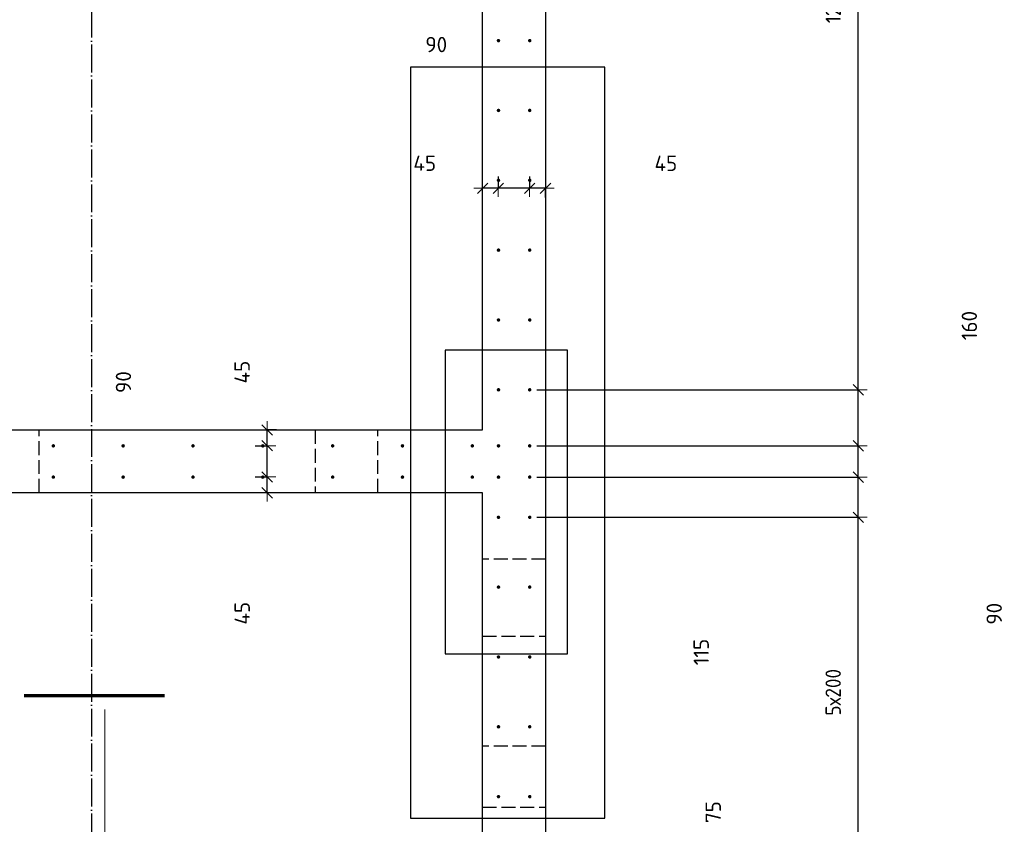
# Model space of a CAD drawing. Header units: millimetres. Extents: x -2258 to 68686, y -2266 to 30725.
# Tile 45 of 83: x 35614 to 38434, y 9151 to 11455. Entities that reach past the tile are written whole.
import ezdxf

# ---------------------------------------------------------------- set-up
doc = ezdxf.new("R2010")
doc.units = ezdxf.units.MM
doc.header["$PDMODE"] = 65
for name, pattern in [('______11', [100, 80, -10, 0, -10]), ('______2', [54, 40, -14]), ('______5', [220, 160, -20, 20, -20])]:
    doc.linetypes.add(name, pattern=pattern)
for name, color, linetype, lineweight in [('Standard', 7, 'Continuous', 25), ('Арм.стержн. вертикальными 1', 22, 'Continuous', 35), ('Обозначение разреза_ общее', 7, 'Continuous', 25), ('Размерная линия_ общее', 7, 'Continuous', 13)]:
    doc.layers.add(name, color=color, linetype=linetype, lineweight=lineweight)
doc.layers.add('Осевая линия_ общее', color=7, linetype='______5', lineweight=13, true_color=0xa0a0a0)
doc.styles.add('ISOCPEUR', font='ISOCPEUR')
doc.dimstyles.new('DIMSTYLE_11', dxfattribs={"dimtxt": 44, "dimasz": 50, "dimexe": 0, "dimexo": 0, "dimgap": 22, "dimtad": 2, "dimdec": 0, "dimrnd": 5, "dimzin": 12, "dimdsep": 46, "dimtxsty": 'ISOCPEUR', "dimblk1": 'ALL_ML_STRICH', "dimblk2": 'ALL_ML_STRICH', "dimsah": 1, "dimcen": 0, "dimclrd": 7, "dimclre": 256, "dimclrt": 7, "dimadec": 0, "dimazin": 0, "dimtfac": 1, "dimtdec": 0, "dimtix": 1, "dimtmove": 2, "dimatfit": 3, "dimfxl": 0, "dimtvp": 1.2, "dimtzin": 0, "dimlwd": 0, "dimlwe": -3, "dimarcsym": 0})
doc.dimstyles.new('DIMSTYLE_13', dxfattribs={"dimtxt": 44, "dimasz": 50, "dimexe": 0, "dimexo": 0, "dimgap": 22, "dimtad": 0, "dimdec": 0, "dimrnd": 5, "dimzin": 12, "dimdsep": 46, "dimtxsty": 'ISOCPEUR', "dimblk1": 'ALL_ML_STRICH', "dimblk2": 'ALL_ML_STRICH', "dimsah": 1, "dimcen": 0, "dimclrd": 7, "dimclre": 256, "dimclrt": 7, "dimadec": 0, "dimazin": 0, "dimtfac": 1, "dimtdec": 0, "dimtix": 1, "dimtmove": 2, "dimatfit": 3, "dimfxl": 0, "dimtvp": 1.2, "dimtzin": 0, "dimlwd": 0, "dimlwe": -3, "dimarcsym": 0})
doc.dimstyles.new('DIMSTYLE_3', dxfattribs={"dimtxt": 44, "dimasz": 50, "dimexe": 0, "dimexo": 0, "dimgap": 22, "dimtad": 2, "dimdec": 0, "dimrnd": 5, "dimzin": 12, "dimdsep": 46, "dimtxsty": 'ISOCPEUR', "dimblk1": 'ALL_ML_STRICH', "dimblk2": 'ALL_ML_STRICH', "dimsah": 1, "dimcen": 0, "dimclrd": 7, "dimclre": 256, "dimclrt": 7, "dimadec": 0, "dimazin": 0, "dimtfac": 1, "dimtdec": 0, "dimtix": 1, "dimtmove": 2, "dimatfit": 3, "dimfxl": 0, "dimtzin": 0, "dimlwd": 0, "dimlwe": -3, "dimarcsym": 0})
doc.dimstyles.new('DIMSTYLE_8', dxfattribs={"dimtxt": 44, "dimasz": 50, "dimexe": 0, "dimexo": 0, "dimgap": 22, "dimtad": 0, "dimdec": 0, "dimrnd": 5, "dimzin": 12, "dimdsep": 46, "dimtxsty": 'ISOCPEUR', "dimblk1": 'ALL_ML_STRICH', "dimblk2": 'ALL_ML_STRICH', "dimsah": 1, "dimcen": 0, "dimclrd": 7, "dimclre": 256, "dimclrt": 7, "dimadec": 0, "dimazin": 0, "dimtfac": 1, "dimtdec": 0, "dimtix": 1, "dimtmove": 2, "dimatfit": 3, "dimfxl": 0, "dimtzin": 0, "dimlwd": 0, "dimlwe": -3, "dimarcsym": 0})

# ---------------------------------------------------------------- blocks, each defined once
blk = doc.blocks.new('ALL_ML_STRICH')
at = {"color": 0, "linetype": 'ByBlock', "lineweight": -2}
for p, q in [((-1, 0), (0.5, 0)), ((-0.3, -0.3), (0.3, 0.3)), ((0, -0.5), (0, 0.5))]:
    blk.add_line(p, q, dxfattribs=at)
blk = doc.blocks.new('*D158')
at = {"layer": 'DEFPOINTS', "color": 7, "linetype": 'Continuous', "lineweight": 13, "transparency": 33554687}
for p in [(37074.5, 11025.9), (37120, 10972.2), (37120, 10925.5)]:
    blk.add_point(p, dxfattribs=at)
at = {"layer": 'Размерная линия_ общее', "color": 253, "linetype": 'Continuous', "lineweight": -2, "true_color": 0xa0a0a0, "transparency": 33554687}
for p, q in [((37074.5, 11005.9), (37074.5, 10972.2)), ((37120, 10945.5), (37120, 10972.2))]:
    blk.add_line(p, q, dxfattribs=at)
at = {"layer": 'Размерная линия_ общее', "color": 7, "linetype": 'Continuous', "lineweight": -2, "transparency": 33554687}
blk.add_line((37120, 10972.2), (37074.5, 10972.2), dxfattribs=at)
at = {"layer": 'Размерная линия_ общее', "color": 7, "linetype": 'Continuous', "lineweight": 13, "transparency": 33554687, "xscale": 50, "yscale": 50, "zscale": 50}
for p, rotation in [((37074.5, 10972.2), 180), ((37120, 10972.2), 360)]:
    blk.add_blockref('ALL_ML_STRICH', p, dxfattribs=dict(at, rotation=rotation))
at = {"layer": 'Размерная линия_ общее', "color": 7, "linetype": 'Continuous', "lineweight": 13, "transparency": 33554687, "insert": (37464.9, 11043.6), "char_height": 44, "width": 88, "attachment_point": 5, "style": 'ISOCPEUR'}
blk.add_mtext('\\A1;{45}', dxfattribs=at)
blk = doc.blocks.new('*D159')
at = {"layer": 'DEFPOINTS', "color": 7, "linetype": 'Continuous', "lineweight": 13, "transparency": 33554687}
for p in [(36985, 11025.9), (37074.5, 11025.9), (37074.5, 10972.2)]:
    blk.add_point(p, dxfattribs=at)
at = {"layer": 'Размерная линия_ общее', "color": 253, "linetype": 'Continuous', "lineweight": -2, "true_color": 0xa0a0a0, "transparency": 33554687}
for p, q in [((36985, 11005.9), (36985, 10972.2)), ((37074.5, 11005.9), (37074.5, 10972.2))]:
    blk.add_line(p, q, dxfattribs=at)
at = {"layer": 'Размерная линия_ общее', "color": 7, "linetype": 'Continuous', "lineweight": -2, "transparency": 33554687}
blk.add_line((37074.5, 10972.2), (36985, 10972.2), dxfattribs=at)
at = {"layer": 'Размерная линия_ общее', "color": 7, "linetype": 'Continuous', "lineweight": 13, "transparency": 33554687, "xscale": 50, "yscale": 50, "zscale": 50}
for p, rotation in [((36985, 10972.2), 180), ((37074.5, 10972.2), 360)]:
    blk.add_blockref('ALL_ML_STRICH', p, dxfattribs=dict(at, rotation=rotation))
at = {"layer": 'Размерная линия_ общее', "color": 7, "linetype": 'Continuous', "lineweight": 13, "transparency": 33554687, "insert": (36807.2, 11383.6), "char_height": 44, "width": 88, "attachment_point": 5, "style": 'ISOCPEUR'}
blk.add_mtext('\\A1;{90}', dxfattribs=at)
blk = doc.blocks.new('*D160')
at = {"layer": 'DEFPOINTS', "color": 7, "linetype": 'Continuous', "lineweight": 13, "transparency": 33554687}
for p in [(36985, 11025.9), (36985, 10972.2), (36940, 10925.5)]:
    blk.add_point(p, dxfattribs=at)
at = {"layer": 'Размерная линия_ общее', "color": 253, "linetype": 'Continuous', "lineweight": -2, "true_color": 0xa0a0a0, "transparency": 33554687}
for p, q in [((36985, 11005.9), (36985, 10972.2)), ((36940, 10945.5), (36940, 10972.2))]:
    blk.add_line(p, q, dxfattribs=at)
at = {"layer": 'Размерная линия_ общее', "color": 7, "linetype": 'Continuous', "lineweight": -2, "transparency": 33554687}
blk.add_line((36985, 10972.2), (36940, 10972.2), dxfattribs=at)
at = {"layer": 'Размерная линия_ общее', "color": 7, "linetype": 'Continuous', "lineweight": 13, "transparency": 33554687, "xscale": 50, "yscale": 50, "zscale": 50}
for p, rotation in [((36940, 10972.2), 180), ((36985, 10972.2), 360)]:
    blk.add_blockref('ALL_ML_STRICH', p, dxfattribs=dict(at, rotation=rotation))
at = {"layer": 'Размерная линия_ общее', "color": 7, "linetype": 'Continuous', "lineweight": 13, "transparency": 33554687, "insert": (36774.2, 11043.9), "char_height": 44, "width": 88, "attachment_point": 5, "style": 'ISOCPEUR'}
blk.add_mtext('\\A1;{45}', dxfattribs=at)
blk = doc.blocks.new('*D374')
at = {"layer": 'DEFPOINTS', "color": 7, "linetype": 'Continuous', "lineweight": 13, "transparency": 33554687}
for p in [(36269, 10145.5), (36322.8, 10100), (36369.5, 10100)]:
    blk.add_point(p, dxfattribs=at)
at = {"layer": 'Размерная линия_ общее', "color": 253, "linetype": 'Continuous', "lineweight": -2, "true_color": 0xa0a0a0, "transparency": 33554687}
for p, q in [((36289, 10145.5), (36322.8, 10145.5)), ((36349.5, 10100), (36322.8, 10100))]:
    blk.add_line(p, q, dxfattribs=at)
at = {"layer": 'Размерная линия_ общее', "color": 7, "linetype": 'Continuous', "lineweight": -2, "transparency": 33554687}
blk.add_line((36322.8, 10100), (36322.8, 10145.5), dxfattribs=at)
at = {"layer": 'Размерная линия_ общее', "color": 7, "linetype": 'Continuous', "lineweight": 13, "transparency": 33554687, "xscale": 50, "yscale": 50, "zscale": 50}
for p, rotation in [((36322.8, 10145.5), 90), ((36322.8, 10100), 270)]:
    blk.add_blockref('ALL_ML_STRICH', p, dxfattribs=dict(at, rotation=rotation))
at = {"layer": 'Размерная линия_ общее', "color": 7, "linetype": 'Continuous', "lineweight": 13, "transparency": 33554687, "insert": (36251.4, 9755.1), "char_height": 44, "width": 88, "attachment_point": 5, "rotation": 90, "style": 'ISOCPEUR'}
blk.add_mtext('\\A1;{45}', dxfattribs=at)
blk = doc.blocks.new('*D375')
at = {"layer": 'DEFPOINTS', "color": 7, "linetype": 'Continuous', "lineweight": 13, "transparency": 33554687}
for p in [(36269, 10235), (36269, 10145.5), (36322.8, 10145.5)]:
    blk.add_point(p, dxfattribs=at)
at = {"layer": 'Размерная линия_ общее', "color": 253, "linetype": 'Continuous', "lineweight": -2, "true_color": 0xa0a0a0, "transparency": 33554687}
for p, q in [((36289, 10235), (36322.8, 10235)), ((36289, 10145.5), (36322.8, 10145.5))]:
    blk.add_line(p, q, dxfattribs=at)
at = {"layer": 'Размерная линия_ общее', "color": 7, "linetype": 'Continuous', "lineweight": -2, "transparency": 33554687}
blk.add_line((36322.8, 10145.5), (36322.8, 10235), dxfattribs=at)
at = {"layer": 'Размерная линия_ общее', "color": 7, "linetype": 'Continuous', "lineweight": 13, "transparency": 33554687, "xscale": 50, "yscale": 50, "zscale": 50}
for p, rotation in [((36322.8, 10235), 90), ((36322.8, 10145.5), 270)]:
    blk.add_blockref('ALL_ML_STRICH', p, dxfattribs=dict(at, rotation=rotation))
at = {"layer": 'Размерная линия_ общее', "color": 7, "linetype": 'Continuous', "lineweight": 13, "transparency": 33554687, "insert": (35911.4, 10417.2), "char_height": 44, "width": 88, "attachment_point": 5, "rotation": 90, "style": 'ISOCPEUR'}
blk.add_mtext('\\A1;{90}', dxfattribs=at)
blk = doc.blocks.new('*D376')
at = {"layer": 'DEFPOINTS', "color": 7, "linetype": 'Continuous', "lineweight": 13, "transparency": 33554687}
for p in [(36369.5, 10280), (36269, 10235), (36322.8, 10235)]:
    blk.add_point(p, dxfattribs=at)
at = {"layer": 'Размерная линия_ общее', "color": 253, "linetype": 'Continuous', "lineweight": -2, "true_color": 0xa0a0a0, "transparency": 33554687}
for p, q in [((36349.5, 10280), (36322.8, 10280)), ((36289, 10235), (36322.8, 10235))]:
    blk.add_line(p, q, dxfattribs=at)
at = {"layer": 'Размерная линия_ общее', "color": 7, "linetype": 'Continuous', "lineweight": -2, "transparency": 33554687}
blk.add_line((36322.8, 10235), (36322.8, 10280), dxfattribs=at)
at = {"layer": 'Размерная линия_ общее', "color": 7, "linetype": 'Continuous', "lineweight": 13, "transparency": 33554687, "xscale": 50, "yscale": 50, "zscale": 50}
for p, rotation in [((36322.8, 10280), 90), ((36322.8, 10235), 270)]:
    blk.add_blockref('ALL_ML_STRICH', p, dxfattribs=dict(at, rotation=rotation))
at = {"layer": 'Размерная линия_ общее', "color": 7, "linetype": 'Continuous', "lineweight": 13, "transparency": 33554687, "insert": (36251.1, 10445.8), "char_height": 44, "width": 88, "attachment_point": 5, "rotation": 90, "style": 'ISOCPEUR'}
blk.add_mtext('\\A1;{45}', dxfattribs=at)
blk = doc.blocks.new('*D421')
at = {"layer": 'DEFPOINTS', "color": 7, "linetype": 'Continuous', "lineweight": 13, "transparency": 33554687}
for p in [(37075, 9030), (37075.5, 8955), (38016, 8955)]:
    blk.add_point(p, dxfattribs=at)
at = {"layer": 'Размерная линия_ общее', "color": 253, "linetype": 'Continuous', "lineweight": -2, "true_color": 0xa0a0a0, "transparency": 33554687}
for p, q in [((37095, 9030), (38016, 9030)), ((37095.5, 8955), (38016, 8955))]:
    blk.add_line(p, q, dxfattribs=at)
at = {"layer": 'Размерная линия_ общее', "color": 7, "linetype": 'Continuous', "lineweight": -2, "transparency": 33554687}
blk.add_line((38016, 8955), (38016, 9030), dxfattribs=at)
at = {"layer": 'Размерная линия_ общее', "color": 7, "linetype": 'Continuous', "lineweight": 13, "transparency": 33554687, "xscale": 50, "yscale": 50, "zscale": 50}
for p, rotation in [((38016, 9030), 90), ((38016, 8955), 270)]:
    blk.add_blockref('ALL_ML_STRICH', p, dxfattribs=dict(at, rotation=rotation))
at = {"layer": 'Размерная линия_ общее', "color": 7, "linetype": 'Continuous', "lineweight": 13, "transparency": 33554687, "insert": (37600.5, 9185.6), "char_height": 44, "width": 88, "attachment_point": 5, "rotation": 90, "style": 'ISOCPEUR'}
blk.add_mtext('\\A1;{75}', dxfattribs=at)
blk = doc.blocks.new('*D422')
at = {"layer": 'DEFPOINTS', "color": 7, "linetype": 'Continuous', "lineweight": 13, "transparency": 33554687}
for p in [(37075, 10030), (37075, 9030), (38016, 9030)]:
    blk.add_point(p, dxfattribs=at)
at = {"layer": 'Размерная линия_ общее', "color": 253, "linetype": 'Continuous', "lineweight": -2, "true_color": 0xa0a0a0, "transparency": 33554687}
for p, q in [((37095, 10030), (38016, 10030)), ((37095, 9030), (38016, 9030))]:
    blk.add_line(p, q, dxfattribs=at)
at = {"layer": 'Размерная линия_ общее', "color": 7, "linetype": 'Continuous', "lineweight": -2, "transparency": 33554687}
blk.add_line((38016, 9030), (38016, 10030), dxfattribs=at)
at = {"layer": 'Размерная линия_ общее', "color": 7, "linetype": 'Continuous', "lineweight": 13, "transparency": 33554687, "xscale": 50, "yscale": 50, "zscale": 50}
for p, rotation in [((38016, 10030), 90), ((38016, 9030), 270)]:
    blk.add_blockref('ALL_ML_STRICH', p, dxfattribs=dict(at, rotation=rotation))
at = {"layer": 'Размерная линия_ общее', "color": 7, "linetype": 'Continuous', "lineweight": 13, "transparency": 33554687, "insert": (37922, 9462), "char_height": 44, "width": 2.2, "attachment_point": 1, "rotation": 90, "line_spacing_factor": 0.60241, "style": 'ISOCPEUR'}
blk.add_mtext('\\W0.91;5х200', dxfattribs=at)
blk = doc.blocks.new('*D423')
at = {"layer": 'DEFPOINTS', "color": 7, "linetype": 'Continuous', "lineweight": 13, "transparency": 33554687}
for p in [(37075, 10145), (37075, 10030), (38016, 10030)]:
    blk.add_point(p, dxfattribs=at)
at = {"layer": 'Размерная линия_ общее', "color": 253, "linetype": 'Continuous', "lineweight": -2, "true_color": 0xa0a0a0, "transparency": 33554687}
for p, q in [((37095, 10145), (38016, 10145)), ((37095, 10030), (38016, 10030))]:
    blk.add_line(p, q, dxfattribs=at)
at = {"layer": 'Размерная линия_ общее', "color": 7, "linetype": 'Continuous', "lineweight": -2, "transparency": 33554687}
blk.add_line((38016, 10030), (38016, 10145), dxfattribs=at)
at = {"layer": 'Размерная линия_ общее', "color": 7, "linetype": 'Continuous', "lineweight": 13, "transparency": 33554687, "xscale": 50, "yscale": 50, "zscale": 50}
for p, rotation in [((38016, 10145), 90), ((38016, 10030), 270)]:
    blk.add_blockref('ALL_ML_STRICH', p, dxfattribs=dict(at, rotation=rotation))
at = {"layer": 'Размерная линия_ общее', "color": 7, "linetype": 'Continuous', "lineweight": 13, "transparency": 33554687, "insert": (37565.9, 9644.1), "char_height": 44, "width": 132, "attachment_point": 5, "rotation": 90, "style": 'ISOCPEUR'}
blk.add_mtext('\\A1;{115}', dxfattribs=at)
blk = doc.blocks.new('*D424')
at = {"layer": 'DEFPOINTS', "color": 7, "linetype": 'Continuous', "lineweight": 13, "transparency": 33554687}
for p in [(37075, 10234.5), (37075, 10145), (38016, 10145)]:
    blk.add_point(p, dxfattribs=at)
at = {"layer": 'Размерная линия_ общее', "color": 253, "linetype": 'Continuous', "lineweight": -2, "true_color": 0xa0a0a0, "transparency": 33554687}
for p, q in [((37095, 10234.5), (38016, 10234.5)), ((37095, 10145), (38016, 10145))]:
    blk.add_line(p, q, dxfattribs=at)
at = {"layer": 'Размерная линия_ общее', "color": 7, "linetype": 'Continuous', "lineweight": -2, "transparency": 33554687}
blk.add_line((38016, 10145), (38016, 10234.5), dxfattribs=at)
at = {"layer": 'Размерная линия_ общее', "color": 7, "linetype": 'Continuous', "lineweight": 13, "transparency": 33554687, "xscale": 50, "yscale": 50, "zscale": 50}
for p, rotation in [((38016, 10234.5), 90), ((38016, 10145), 270)]:
    blk.add_blockref('ALL_ML_STRICH', p, dxfattribs=dict(at, rotation=rotation))
at = {"layer": 'Размерная линия_ общее', "color": 7, "linetype": 'Continuous', "lineweight": 13, "transparency": 33554687, "insert": (38405.2, 9753.8), "char_height": 44, "width": 88, "attachment_point": 5, "rotation": 90, "style": 'ISOCPEUR'}
blk.add_mtext('\\A1;{90}', dxfattribs=at)
blk = doc.blocks.new('*D425')
at = {"layer": 'DEFPOINTS', "color": 7, "linetype": 'Continuous', "lineweight": 13, "transparency": 33554687}
for p in [(37075, 10395), (37075, 10234.5), (38016, 10234.5)]:
    blk.add_point(p, dxfattribs=at)
at = {"layer": 'Размерная линия_ общее', "color": 253, "linetype": 'Continuous', "lineweight": -2, "true_color": 0xa0a0a0, "transparency": 33554687}
for p, q in [((37095, 10395), (38016, 10395)), ((37095, 10234.5), (38016, 10234.5))]:
    blk.add_line(p, q, dxfattribs=at)
at = {"layer": 'Размерная линия_ общее', "color": 7, "linetype": 'Continuous', "lineweight": -2, "transparency": 33554687}
blk.add_line((38016, 10234.5), (38016, 10395), dxfattribs=at)
at = {"layer": 'Размерная линия_ общее', "color": 7, "linetype": 'Continuous', "lineweight": 13, "transparency": 33554687, "xscale": 50, "yscale": 50, "zscale": 50}
for p, rotation in [((38016, 10395), 90), ((38016, 10234.5), 270)]:
    blk.add_blockref('ALL_ML_STRICH', p, dxfattribs=dict(at, rotation=rotation))
at = {"layer": 'Размерная линия_ общее', "color": 7, "linetype": 'Continuous', "lineweight": 13, "transparency": 33554687, "insert": (38334, 10578.9), "char_height": 44, "width": 132, "attachment_point": 5, "rotation": 90, "style": 'ISOCPEUR'}
blk.add_mtext('\\A1;{160}', dxfattribs=at)
blk = doc.blocks.new('*D426')
at = {"layer": 'DEFPOINTS', "color": 7, "linetype": 'Continuous', "lineweight": 13, "transparency": 33554687}
for p in [(37075, 12795), (37075, 10395), (38016, 10395)]:
    blk.add_point(p, dxfattribs=at)
at = {"layer": 'Размерная линия_ общее', "color": 253, "linetype": 'Continuous', "lineweight": -2, "true_color": 0xa0a0a0, "transparency": 33554687}
for p, q in [((37095, 12795), (38016, 12795)), ((37095, 10395), (38016, 10395))]:
    blk.add_line(p, q, dxfattribs=at)
at = {"layer": 'Размерная линия_ общее', "color": 7, "linetype": 'Continuous', "lineweight": -2, "transparency": 33554687}
blk.add_line((38016, 10395), (38016, 12795), dxfattribs=at)
at = {"layer": 'Размерная линия_ общее', "color": 7, "linetype": 'Continuous', "lineweight": 13, "transparency": 33554687, "xscale": 50, "yscale": 50, "zscale": 50}
for p, rotation in [((38016, 12795), 90), ((38016, 10395), 270)]:
    blk.add_blockref('ALL_ML_STRICH', p, dxfattribs=dict(at, rotation=rotation))
at = {"layer": 'Размерная линия_ общее', "color": 7, "linetype": 'Continuous', "lineweight": 13, "transparency": 33554687, "insert": (37922, 11445), "char_height": 44, "width": 2.2, "attachment_point": 1, "rotation": 90, "line_spacing_factor": 0.60241, "style": 'ISOCPEUR'}
blk.add_mtext('\\W0.91;12х200=2400', dxfattribs=at)

msp = doc.modelspace()

# ---------------------------------------------------------------- hatches: boundary and pattern name
at = {"layer": 'Арм.стержн. вертикальными 1', "linetype": 'Continuous', "lineweight": 50, "transparency": 33554687}
for points in [[(36990.5, 11395), (36990.1, 11396.9), (36989, 11398.5), (36987.4, 11399.6), (36985.5, 11400), (36983.6, 11399.6), (36981.9, 11398.5), (36980.8, 11396.9), (36980.5, 11395), (36980.8, 11393.1), (36981.9, 11391.5), (36983.6, 11390.4), (36985.5, 11390), (36987.4, 11390.4), (36989, 11391.5), (36990.1, 11393.1)], [(37080, 11395), (37079.6, 11396.9), (37078.5, 11398.5), (37076.9, 11399.6), (37075, 11400), (37073.1, 11399.6), (37071.5, 11398.5), (37070.4, 11396.9), (37070, 11395), (37070.4, 11393.1), (37071.5, 11391.5), (37073.1, 11390.4), (37075, 11390), (37076.9, 11390.4), (37078.5, 11391.5), (37079.6, 11393.1)], [(36990.5, 11195), (36990.1, 11196.9), (36989, 11198.5), (36987.4, 11199.6), (36985.5, 11200), (36983.6, 11199.6), (36981.9, 11198.5), (36980.8, 11196.9), (36980.5, 11195), (36980.8, 11193.1), (36981.9, 11191.5), (36983.6, 11190.4), (36985.5, 11190), (36987.4, 11190.4), (36989, 11191.5), (36990.1, 11193.1)], [(37080, 11195), (37079.6, 11196.9), (37078.5, 11198.5), (37076.9, 11199.6), (37075, 11200), (37073.1, 11199.6), (37071.5, 11198.5), (37070.4, 11196.9), (37070, 11195), (37070.4, 11193.1), (37071.5, 11191.5), (37073.1, 11190.4), (37075, 11190), (37076.9, 11190.4), (37078.5, 11191.5), (37079.6, 11193.1)], [(36990.5, 10995), (36990.1, 10996.9), (36989, 10998.5), (36987.4, 10999.6), (36985.5, 11000), (36983.6, 10999.6), (36981.9, 10998.5), (36980.8, 10996.9), (36980.5, 10995), (36980.8, 10993.1), (36981.9, 10991.5), (36983.6, 10990.4), (36985.5, 10990), (36987.4, 10990.4), (36989, 10991.5), (36990.1, 10993.1)], [(37080, 10995), (37079.6, 10996.9), (37078.5, 10998.5), (37076.9, 10999.6), (37075, 11000), (37073.1, 10999.6), (37071.5, 10998.5), (37070.4, 10996.9), (37070, 10995), (37070.4, 10993.1), (37071.5, 10991.5), (37073.1, 10990.4), (37075, 10990), (37076.9, 10990.4), (37078.5, 10991.5), (37079.6, 10993.1)], [(36990.5, 10795), (36990.1, 10796.9), (36989, 10798.5), (36987.4, 10799.6), (36985.5, 10800), (36983.6, 10799.6), (36981.9, 10798.5), (36980.8, 10796.9), (36980.5, 10795), (36980.8, 10793.1), (36981.9, 10791.5), (36983.6, 10790.4), (36985.5, 10790), (36987.4, 10790.4), (36989, 10791.5), (36990.1, 10793.1)], [(37080, 10795), (37079.6, 10796.9), (37078.5, 10798.5), (37076.9, 10799.6), (37075, 10800), (37073.1, 10799.6), (37071.5, 10798.5), (37070.4, 10796.9), (37070, 10795), (37070.4, 10793.1), (37071.5, 10791.5), (37073.1, 10790.4), (37075, 10790), (37076.9, 10790.4), (37078.5, 10791.5), (37079.6, 10793.1)], [(36990.5, 10595), (36990.1, 10596.9), (36989, 10598.5), (36987.4, 10599.6), (36985.5, 10600), (36983.6, 10599.6), (36981.9, 10598.5), (36980.8, 10596.9), (36980.5, 10595), (36980.8, 10593.1), (36981.9, 10591.5), (36983.6, 10590.4), (36985.5, 10590), (36987.4, 10590.4), (36989, 10591.5), (36990.1, 10593.1)], [(37080, 10595), (37079.6, 10596.9), (37078.5, 10598.5), (37076.9, 10599.6), (37075, 10600), (37073.1, 10599.6), (37071.5, 10598.5), (37070.4, 10596.9), (37070, 10595), (37070.4, 10593.1), (37071.5, 10591.5), (37073.1, 10590.4), (37075, 10590), (37076.9, 10590.4), (37078.5, 10591.5), (37079.6, 10593.1)], [(36990.5, 10395), (36990.1, 10396.9), (36989, 10398.5), (36987.4, 10399.6), (36985.5, 10400), (36983.6, 10399.6), (36981.9, 10398.5), (36980.8, 10396.9), (36980.5, 10395), (36980.8, 10393.1), (36981.9, 10391.5), (36983.6, 10390.4), (36985.5, 10390), (36987.4, 10390.4), (36989, 10391.5), (36990.1, 10393.1)], [(37080, 10395), (37079.6, 10396.9), (37078.5, 10398.5), (37076.9, 10399.6), (37075, 10400), (37073.1, 10399.6), (37071.5, 10398.5), (37070.4, 10396.9), (37070, 10395), (37070.4, 10393.1), (37071.5, 10391.5), (37073.1, 10390.4), (37075, 10390), (37076.9, 10390.4), (37078.5, 10391.5), (37079.6, 10393.1)], [(35715.5, 10234.5), (35715.1, 10236.4), (35714, 10238), (35712.4, 10239.1), (35710.5, 10239.5), (35708.6, 10239.1), (35707, 10238), (35705.9, 10236.4), (35705.5, 10234.5), (35705.9, 10232.6), (35707, 10231), (35708.6, 10229.9), (35710.5, 10229.5), (35712.4, 10229.9), (35714, 10231), (35715.1, 10232.6)], [(35915.5, 10234.5), (35915.1, 10236.4), (35914, 10238), (35912.4, 10239.1), (35910.5, 10239.5), (35908.6, 10239.1), (35907, 10238), (35905.9, 10236.4), (35905.5, 10234.5), (35905.9, 10232.6), (35907, 10231), (35908.6, 10229.9), (35910.5, 10229.5), (35912.4, 10229.9), (35914, 10231), (35915.1, 10232.6)], [(36115.5, 10234.5), (36115.1, 10236.4), (36114, 10238), (36112.4, 10239.1), (36110.5, 10239.5), (36108.6, 10239.1), (36107, 10238), (36105.9, 10236.4), (36105.5, 10234.5), (36105.9, 10232.6), (36107, 10231), (36108.6, 10229.9), (36110.5, 10229.5), (36112.4, 10229.9), (36114, 10231), (36115.1, 10232.6)], [(36315.5, 10234.5), (36315.1, 10236.4), (36314, 10238), (36312.4, 10239.1), (36310.5, 10239.5), (36308.6, 10239.1), (36307, 10238), (36305.9, 10236.4), (36305.5, 10234.5), (36305.9, 10232.6), (36307, 10231), (36308.6, 10229.9), (36310.5, 10229.5), (36312.4, 10229.9), (36314, 10231), (36315.1, 10232.6)], [(36515.5, 10234.5), (36515.1, 10236.4), (36514, 10238), (36512.4, 10239.1), (36510.5, 10239.5), (36508.6, 10239.1), (36507, 10238), (36505.9, 10236.4), (36505.5, 10234.5), (36505.9, 10232.6), (36507, 10231), (36508.6, 10229.9), (36510.5, 10229.5), (36512.4, 10229.9), (36514, 10231), (36515.1, 10232.6)], [(36715.5, 10234.5), (36715.1, 10236.4), (36714, 10238), (36712.4, 10239.1), (36710.5, 10239.5), (36708.6, 10239.1), (36707, 10238), (36705.9, 10236.4), (36705.5, 10234.5), (36705.9, 10232.6), (36707, 10231), (36708.6, 10229.9), (36710.5, 10229.5), (36712.4, 10229.9), (36714, 10231), (36715.1, 10232.6)], [(36915.5, 10234.5), (36915.1, 10236.4), (36914, 10238), (36912.4, 10239.1), (36910.5, 10239.5), (36908.6, 10239.1), (36907, 10238), (36905.9, 10236.4), (36905.5, 10234.5), (36905.9, 10232.6), (36907, 10231), (36908.6, 10229.9), (36910.5, 10229.5), (36912.4, 10229.9), (36914, 10231), (36915.1, 10232.6)], [(36990.5, 10234.5), (36990.1, 10236.4), (36989, 10238), (36987.4, 10239.1), (36985.5, 10239.5), (36983.6, 10239.1), (36981.9, 10238), (36980.8, 10236.4), (36980.5, 10234.5), (36980.8, 10232.6), (36981.9, 10231), (36983.6, 10229.9), (36985.5, 10229.5), (36987.4, 10229.9), (36989, 10231), (36990.1, 10232.6)], [(37080, 10234.5), (37079.6, 10236.4), (37078.5, 10238), (37076.9, 10239.1), (37075, 10239.5), (37073.1, 10239.1), (37071.5, 10238), (37070.4, 10236.4), (37070, 10234.5), (37070.4, 10232.6), (37071.5, 10231), (37073.1, 10229.9), (37075, 10229.5), (37076.9, 10229.9), (37078.5, 10231), (37079.6, 10232.6)], [(35715.5, 10145), (35715.1, 10146.9), (35714, 10148.5), (35712.4, 10149.6), (35710.5, 10150), (35708.6, 10149.6), (35707, 10148.5), (35705.9, 10146.9), (35705.5, 10145), (35705.9, 10143.1), (35707, 10141.4), (35708.6, 10140.4), (35710.5, 10140), (35712.4, 10140.4), (35714, 10141.4), (35715.1, 10143.1)], [(35915.5, 10145), (35915.1, 10146.9), (35914, 10148.5), (35912.4, 10149.6), (35910.5, 10150), (35908.6, 10149.6), (35907, 10148.5), (35905.9, 10146.9), (35905.5, 10145), (35905.9, 10143.1), (35907, 10141.4), (35908.6, 10140.4), (35910.5, 10140), (35912.4, 10140.4), (35914, 10141.4), (35915.1, 10143.1)], [(36115.5, 10145), (36115.1, 10146.9), (36114, 10148.5), (36112.4, 10149.6), (36110.5, 10150), (36108.6, 10149.6), (36107, 10148.5), (36105.9, 10146.9), (36105.5, 10145), (36105.9, 10143.1), (36107, 10141.4), (36108.6, 10140.4), (36110.5, 10140), (36112.4, 10140.4), (36114, 10141.4), (36115.1, 10143.1)], [(36315.5, 10145), (36315.1, 10146.9), (36314, 10148.5), (36312.4, 10149.6), (36310.5, 10150), (36308.6, 10149.6), (36307, 10148.5), (36305.9, 10146.9), (36305.5, 10145), (36305.9, 10143.1), (36307, 10141.4), (36308.6, 10140.4), (36310.5, 10140), (36312.4, 10140.4), (36314, 10141.4), (36315.1, 10143.1)], [(36515.5, 10145), (36515.1, 10146.9), (36514, 10148.5), (36512.4, 10149.6), (36510.5, 10150), (36508.6, 10149.6), (36507, 10148.5), (36505.9, 10146.9), (36505.5, 10145), (36505.9, 10143.1), (36507, 10141.4), (36508.6, 10140.4), (36510.5, 10140), (36512.4, 10140.4), (36514, 10141.4), (36515.1, 10143.1)], [(36715.5, 10145), (36715.1, 10146.9), (36714, 10148.5), (36712.4, 10149.6), (36710.5, 10150), (36708.6, 10149.6), (36707, 10148.5), (36705.9, 10146.9), (36705.5, 10145), (36705.9, 10143.1), (36707, 10141.4), (36708.6, 10140.4), (36710.5, 10140), (36712.4, 10140.4), (36714, 10141.4), (36715.1, 10143.1)], [(36915.5, 10145), (36915.1, 10146.9), (36914, 10148.5), (36912.4, 10149.6), (36910.5, 10150), (36908.6, 10149.6), (36907, 10148.5), (36905.9, 10146.9), (36905.5, 10145), (36905.9, 10143.1), (36907, 10141.4), (36908.6, 10140.4), (36910.5, 10140), (36912.4, 10140.4), (36914, 10141.4), (36915.1, 10143.1)], [(36990.5, 10145), (36990.1, 10146.9), (36989, 10148.5), (36987.4, 10149.6), (36985.5, 10150), (36983.6, 10149.6), (36981.9, 10148.5), (36980.8, 10146.9), (36980.5, 10145), (36980.8, 10143.1), (36981.9, 10141.4), (36983.6, 10140.4), (36985.5, 10140), (36987.4, 10140.4), (36989, 10141.4), (36990.1, 10143.1)], [(37080, 10145), (37079.6, 10146.9), (37078.5, 10148.5), (37076.9, 10149.6), (37075, 10150), (37073.1, 10149.6), (37071.5, 10148.5), (37070.4, 10146.9), (37070, 10145), (37070.4, 10143.1), (37071.5, 10141.4), (37073.1, 10140.4), (37075, 10140), (37076.9, 10140.4), (37078.5, 10141.4), (37079.6, 10143.1)], [(36990.5, 10030), (36990.1, 10031.9), (36989, 10033.5), (36987.4, 10034.6), (36985.5, 10035), (36983.6, 10034.6), (36981.9, 10033.5), (36980.8, 10031.9), (36980.5, 10030), (36980.8, 10028.1), (36981.9, 10026.5), (36983.6, 10025.4), (36985.5, 10025), (36987.4, 10025.4), (36989, 10026.5), (36990.1, 10028.1)], [(37080, 10030), (37079.6, 10031.9), (37078.5, 10033.5), (37076.9, 10034.6), (37075, 10035), (37073.1, 10034.6), (37071.5, 10033.5), (37070.4, 10031.9), (37070, 10030), (37070.4, 10028.1), (37071.5, 10026.5), (37073.1, 10025.4), (37075, 10025), (37076.9, 10025.4), (37078.5, 10026.5), (37079.6, 10028.1)], [(36990.5, 9830), (36990.1, 9831.9), (36989, 9833.5), (36987.4, 9834.6), (36985.5, 9835), (36983.6, 9834.6), (36981.9, 9833.5), (36980.8, 9831.9), (36980.5, 9830), (36980.8, 9828.1), (36981.9, 9826.5), (36983.6, 9825.4), (36985.5, 9825), (36987.4, 9825.4), (36989, 9826.5), (36990.1, 9828.1)], [(37080, 9830), (37079.6, 9831.9), (37078.5, 9833.5), (37076.9, 9834.6), (37075, 9835), (37073.1, 9834.6), (37071.5, 9833.5), (37070.4, 9831.9), (37070, 9830), (37070.4, 9828.1), (37071.5, 9826.5), (37073.1, 9825.4), (37075, 9825), (37076.9, 9825.4), (37078.5, 9826.5), (37079.6, 9828.1)], [(36990.5, 9630), (36990.1, 9631.9), (36989, 9633.5), (36987.4, 9634.6), (36985.5, 9635), (36983.6, 9634.6), (36981.9, 9633.5), (36980.8, 9631.9), (36980.5, 9630), (36980.8, 9628.1), (36981.9, 9626.5), (36983.6, 9625.4), (36985.5, 9625), (36987.4, 9625.4), (36989, 9626.5), (36990.1, 9628.1)], [(37080, 9630), (37079.6, 9631.9), (37078.5, 9633.5), (37076.9, 9634.6), (37075, 9635), (37073.1, 9634.6), (37071.5, 9633.5), (37070.4, 9631.9), (37070, 9630), (37070.4, 9628.1), (37071.5, 9626.5), (37073.1, 9625.4), (37075, 9625), (37076.9, 9625.4), (37078.5, 9626.5), (37079.6, 9628.1)], [(36990.5, 9430), (36990.1, 9431.9), (36989, 9433.5), (36987.4, 9434.6), (36985.5, 9435), (36983.6, 9434.6), (36981.9, 9433.5), (36980.8, 9431.9), (36980.5, 9430), (36980.8, 9428.1), (36981.9, 9426.5), (36983.6, 9425.4), (36985.5, 9425), (36987.4, 9425.4), (36989, 9426.5), (36990.1, 9428.1)], [(37080, 9430), (37079.6, 9431.9), (37078.5, 9433.5), (37076.9, 9434.6), (37075, 9435), (37073.1, 9434.6), (37071.5, 9433.5), (37070.4, 9431.9), (37070, 9430), (37070.4, 9428.1), (37071.5, 9426.5), (37073.1, 9425.4), (37075, 9425), (37076.9, 9425.4), (37078.5, 9426.5), (37079.6, 9428.1)], [(36990.5, 9230), (36990.1, 9231.9), (36989, 9233.5), (36987.4, 9234.6), (36985.5, 9235), (36983.6, 9234.6), (36981.9, 9233.5), (36980.8, 9231.9), (36980.5, 9230), (36980.8, 9228.1), (36981.9, 9226.5), (36983.6, 9225.4), (36985.5, 9225), (36987.4, 9225.4), (36989, 9226.5), (36990.1, 9228.1)], [(37080, 9230), (37079.6, 9231.9), (37078.5, 9233.5), (37076.9, 9234.6), (37075, 9235), (37073.1, 9234.6), (37071.5, 9233.5), (37070.4, 9231.9), (37070, 9230), (37070.4, 9228.1), (37071.5, 9226.5), (37073.1, 9225.4), (37075, 9225), (37076.9, 9225.4), (37078.5, 9226.5), (37079.6, 9228.1)]]:
    msp.add_hatch(color=4, dxfattribs=at).paths.add_polyline_path(points)

# ---------------------------------------------------------------- linework, layer by layer
at = {"color": 7, "linetype": 'Continuous', "lineweight": 25, "transparency": 33554687}
for p, q in [((36940, 10400), (36940, 12940)), ((37120, 12940), (37120, 10400)), ((36940, 10280), (36940, 10400)), ((37120, 10400), (37120, 9000)), ((35190, 10280), (36940, 10280)), ((36940, 10100), (35190, 10100)), ((36940, 8500), (36940, 10100))]:
    msp.add_line(p, q, dxfattribs=at)
at = {"color": 52, "linetype": 'Continuous', "lineweight": -3, "transparency": 33554687}
for p, q in [((36733.4, 11318.5), (36733.4, 9168.5)), ((37290.3, 11318.5), (36733.4, 11318.5)), ((36733.4, 11318.5), (36733.4, 9168.5)), ((37290.3, 11318.5), (36733.4, 11318.5)), ((37290.3, 9168.5), (37290.3, 11318.5)), ((37290.3, 9168.5), (37290.3, 11318.5)), ((36733.4, 9168.5), (37290.3, 9168.5)), ((36733.4, 9168.5), (37290.3, 9168.5))]:
    msp.add_line(p, q, dxfattribs=at)
at = {"color": 7, "linetype": '______2', "lineweight": 25, "transparency": 33554687}
for p, q in [((35670, 10100), (35670, 10280)), ((36460, 10280), (36460, 10100)), ((36640, 10100), (36640, 10280)), ((37120, 9910), (36940, 9910)), ((36940, 9690), (37120, 9690)), ((37120, 9375), (36940, 9375)), ((36940, 9200), (37120, 9200))]:
    msp.add_line(p, q, dxfattribs=at)
at = {"layer": 'Standard', "color": 52, "linetype": 'Continuous', "lineweight": -3, "transparency": 33554687}
for p, q in [((36832.4, 10508.7), (36832.4, 9638.7)), ((37183.4, 10508.7), (36832.4, 10508.7)), ((36832.4, 10508.7), (36832.4, 9638.7)), ((37183.4, 10508.7), (36832.4, 10508.7)), ((37183.4, 9638.7), (37183.4, 10508.7)), ((37183.4, 9638.7), (37183.4, 10508.7)), ((36832.4, 9638.7), (37183.4, 9638.7)), ((36832.4, 9638.7), (37183.4, 9638.7))]:
    msp.add_line(p, q, dxfattribs=at)
at = {"layer": 'Обозначение разреза_ общее', "color": 7, "linetype": 'Continuous', "lineweight": 70, "transparency": 33554687}
msp.add_line((35627.2, 9519.6), (36029.2, 9519.6), dxfattribs=at)
at = {"layer": 'Обозначение разреза_ общее', "color": 7, "linetype": 'Continuous', "lineweight": 13, "transparency": 33554687}
msp.add_line((35857.9, 9479.6), (35857.9, 9055.6), dxfattribs=at)
at = {"layer": 'Осевая линия_ общее', "color": 253, "linetype": '______11', "lineweight": -3, "true_color": 0xa0a0a0, "transparency": 33554687}
msp.add_line((35820, 16188.5), (35820, -2123), dxfattribs=at)

# ---------------------------------------------------------------- dimensions: what is measured, and where the dimension line sits
at = {"layer": 'Размерная линия_ общее', "color": 7, "linetype": 'Continuous', "lineweight": 13, "transparency": 33554687}
for base, p1, p2, text, picture, middle in [((38016, 12795), (37095, 10395), (37095, 12795), '\\W0.91;12х200=2400', '*D426', (37994, 11595)), ((38016, 10030), (37095, 9030), (37095, 10030), '\\W0.91;5х200', '*D422', (37994, 9530))]:
    dim = msp.add_linear_dim(base=base, p1=p1, p2=p2, angle=90, text=text, dimstyle='DIMSTYLE_3', override={"dimpost": '<>', "dimclrd": 7, "dimclre": 253, "dimclrt": 7, "dimlwd": 0, "dimlwe": 65533}, dxfattribs=at)
    dim.commit()
    dim.dimension.update_dxf_attribs({"geometry": picture, "text_midpoint": middle, "dimtype": 160})
for base, p1, p2, angle, dimstyle, picture, middle in [((36984.9997, 10972.2444), (37074.531, 11005.9448), (36984.9997, 11005.9448), 180, 'DIMSTYLE_11', '*D159', (36807.1915, 11383.5859)), ((36940, 10972.2), (36985, 11005.9), (36940, 10945.5), 180, 'DIMSTYLE_11', '*D160', (36774.2, 11043.9)), ((37074.531, 10972.2444), (37120, 10945.4569), (37074.531, 11005.9448), 180, 'DIMSTYLE_11', '*D158', (37464.8756, 11043.6283)), ((38015.9671, 10395), (37095, 10234.5034), (37095, 10395), 90, 'DIMSTYLE_8', '*D425', (38333.9864, 10578.8892)), ((36322.8, 10280), (36289, 10235), (36349.5, 10280), 90, 'DIMSTYLE_11', '*D376', (36251.1, 10445.8)), ((36322.75, 10235.0003), (36289.0497, 10145.469), (36289.0497, 10235.0003), 90, 'DIMSTYLE_11', '*D375', (35911.4086, 10417.2085)), ((38015.9671, 10234.5034), (37095, 10144.9721), (37095, 10234.5034), 90, 'DIMSTYLE_13', '*D424', (38405.2357, 9753.8338)), ((36322.75, 10145.469), (36349.5375, 10100), (36289.0497, 10145.469), 90, 'DIMSTYLE_11', '*D374', (36251.3662, 9755.1244)), ((38016, 10145), (37095, 10030), (37095, 10145), 90, 'DIMSTYLE_11', '*D423', (37565.9, 9644.1)), ((38016, 9030), (37095.5, 8955), (37095, 9030), 90, 'DIMSTYLE_11', '*D421', (37600.5, 9185.6))]:
    dim = msp.add_linear_dim(base=base, p1=p1, p2=p2, angle=angle, dimstyle=dimstyle, override={"dimpost": '<>', "dimclrd": 7, "dimclre": 253, "dimclrt": 7, "dimlwd": 0, "dimlwe": 65533}, dxfattribs=at)
    dim.commit()
    dim.dimension.update_dxf_attribs({"geometry": picture, "text_midpoint": middle, "dimtype": 160})

doc.saveas('drawing.dxf')
